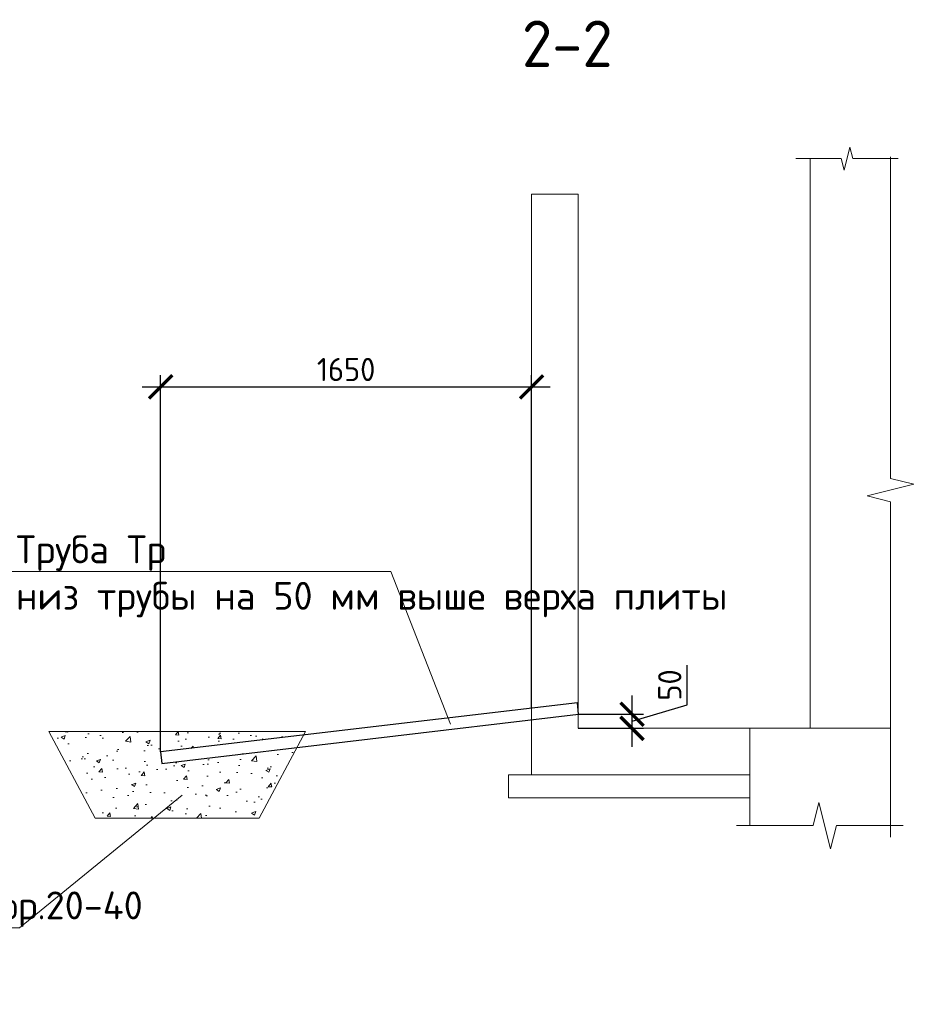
# Model space of a CAD drawing. Header units: millimetres. Extents: x 130535 to 3472113, y -231620 to 121434.
# Tile 71 of 133: x 501503 to 511167, y 7540 to 18140. Entities that reach past the tile are written whole.
import ezdxf
from ezdxf import colors
from ezdxf.entities.mleader import LeaderData, LeaderLine
from ezdxf.enums import TextEntityAlignment as Align
from ezdxf.math import Vec2, Vec3

# ---------------------------------------------------------------- set-up
doc = ezdxf.new("R2010")
doc.units = ezdxf.units.MM
doc.layers.get('DEFPOINTS').update_dxf_attribs({"color": 1, "lineweight": 0})
doc.layers.add('ИЗМ', color=3, linetype='Continuous')
doc.layers.add('Колонны', color=7, linetype='Continuous')
for name, color, linetype, lineweight in [('РАЗМЕРЫ', 1, 'Continuous', 9), ('Символы 0.20', 1, 'Continuous', 20), ('Текст 5.00', 82, 'Continuous', 50), ('Тонкая', 81, 'Continuous', 20), ('Тонкая 0.20', 30, 'Continuous', 20)]:
    doc.layers.add(name, color=color, linetype=linetype, lineweight=lineweight)
doc.styles.add('GOST-2.304_Type-B', font='GOST_Common.ttf')
doc.styles.add('ГОСТ', font='isocpeur.TTF')
doc.dimstyles.new('СПДС', dxfattribs={"dimscale": 100, "dimtxt": 2.5, "dimasz": 2.5, "dimexe": 1.25, "dimexo": 0, "dimtad": 1, "dimdec": 0, "dimtxsty": 'GOST-2.304_Type-B', "dimblk": 'ARCHTICK', "dimcen": 2.5, "dimdle": 2, "dimadec": 0, "dimazin": 2, "dimtfac": 0.75, "dimtdec": 0, "dimtmove": 1, "dimatfit": 3, "dimfxl": 1, "dimtolj": 1, "dimarcsym": 1})

# ---------------------------------------------------------------- blocks, each defined once
blk = doc.blocks.new('_ArchTick')
at = {"color": 0, "linetype": 'ByBlock', "const_width": 0.15}
blk.add_lwpolyline([(-0.5, -0.5), (0.5, 0.5)], dxfattribs=at)
blk = doc.blocks.new('*D249')
at = {"layer": 'DEFPOINTS', "color": 0, "linetype": 'Continuous', "lineweight": 0, "transparency": 16777216}
for p in [(507015, 14187), (507015, 10728), (503021, 10257)]:
    blk.add_point(p, dxfattribs=at)
at = {"layer": 'РАЗМЕРЫ', "color": 0, "linetype": 'Continuous', "lineweight": -2, "transparency": 16777216}
for p, q in [((503021, 10257), (503021, 14312)), ((507015, 10728), (507015, 14312)), ((502821, 14187), (507215, 14187))]:
    blk.add_line(p, q, dxfattribs=at)
at = {"layer": 'РАЗМЕРЫ', "color": 0, "linetype": 'Continuous', "lineweight": -2, "transparency": 16777216, "xscale": 250, "yscale": 250, "zscale": 250, "rotation": 180}
blk.add_blockref('_ArchTick', (503021, 14187), dxfattribs=at)
at = {"layer": 'РАЗМЕРЫ', "color": 0, "linetype": 'Continuous', "lineweight": -2, "transparency": 16777216, "xscale": 250, "yscale": 250, "zscale": 250}
blk.add_blockref('_ArchTick', (507015, 14187), dxfattribs=at)
at = {"layer": 'РАЗМЕРЫ', "color": 0, "linetype": 'Continuous', "lineweight": 0, "transparency": 16777216, "insert": (505018, 14374), "char_height": 250, "attachment_point": 5, "style": 'GOST-2.304_Type-B'}
blk.add_mtext('\\A1;1650', dxfattribs=at)
blk = doc.blocks.new('_None')
blk = doc.blocks.new('*D527')
at = {"layer": 'DEFPOINTS', "color": 0, "linetype": 'Continuous', "lineweight": 0, "transparency": 16777216}
for p in [(507521, 10663), (508096, 10663), (507515, 10512)]:
    blk.add_point(p, dxfattribs=at)
at = {"layer": 'РАЗМЕРЫ', "color": 0, "linetype": 'Continuous', "lineweight": -2, "transparency": 16777216}
for p, q in [((508689, 10765), (508689, 11190)), ((508096, 10312), (508096, 10863)), ((508096, 10587), (508689, 10765)), ((507521, 10663), (508221, 10663)), ((507515, 10512), (508221, 10512))]:
    blk.add_line(p, q, dxfattribs=at)
at = {"layer": 'РАЗМЕРЫ', "color": 0, "linetype": 'Continuous', "lineweight": -2, "transparency": 16777216, "xscale": 250, "yscale": 250, "zscale": 250}
for p, rotation in [((508096, 10663), 90), ((508096, 10512), 270)]:
    blk.add_blockref('_ArchTick', p, dxfattribs=dict(at, rotation=rotation))
at = {"layer": 'РАЗМЕРЫ', "color": 0, "linetype": 'Continuous', "lineweight": 0, "transparency": 16777216, "insert": (508502, 10978), "char_height": 250, "attachment_point": 5, "rotation": 90, "style": 'GOST-2.304_Type-B'}
blk.add_mtext('\\A1;50', dxfattribs=at)

msp = doc.modelspace()

# ---------------------------------------------------------------- hatches: boundary and pattern name
at = {"layer": 'Колонны', "linetype": 'Continuous', "lineweight": 0}
h = msp.add_hatch(dxfattribs=at)
h.set_pattern_fill('AR-CONC', color=256, scale=2.5)
h.set_pattern_definition([(50, (806246.2, 529518), (455.46167, -39.84771), [47.625, -523.875]), (355, (806246.2, 529518), (-88.10855, 477.6421), [38.1, -419.10146]), (100.451445, (806284.16, 529514.67), (367.35312, 437.79438), [40.47502, -445.2256]), (46.1842, (806246.2, 529645), (677.6976, -105.1058), [71.4375, -785.8125]), (96.63556, (806302.7, 529636.2), (593.5103, 618.5653), [60.71256, -667.839]), (351.18415, (806246.2, 529645), (593.5103, 618.5653), [57.1499, -628.6493]), (21, (806309.7, 529613.24), (379.03598, -255.663), [47.625, -523.875]), (326, (806309.7, 529613.24), (154.50507, 460.4699), [38.1, -419.1]), (71.451445, (806341.3, 529591.94), (533.54105, 204.80692), [40.47502, -445.22484]), (37.5, (806246.2, 529517.99), (7.72151, 211.387597), [0, -414.02, 0, -425.45, 0, -420.6875]), (7.5, (806246.2, 529518), (167.04916, 250.45144), [0, -242.57, 0, -404.495, 0, -160.3375]), (327.5, (806104.6, 529517.99), (338.97649, -14.32186), [0, -158.75, 0, -495.3, 0, -657.225]), (317.5, (806041.1, 529518), (370.32295, 63.56623), [0, -206.375, 0, -328.93, 0, -466.725])])
h.paths.add_polyline_path([(504488.5, 10304.1), (503034.4, 10132.2), (503021.2, 10256.5), (504560.5, 10438.4), (504581.5, 10477.6), (501816.1, 10477.6), (502316.1, 9544.4), (504081.5, 9544.4)])

# ---------------------------------------------------------------- linework, layer by layer
at = {"linetype": 'ByBlock', "lineweight": 20, "ltscale": 0.5}
for points in [[(510878, 16663.4), (510878, 13200.9), (511128, 13138.4), (510628, 13013.4), (510878, 12950.9), (510878, 9338.4)], [(509220.4, 9463.4), (510046.1, 9463.4), (510108.6, 9713.4), (510233.6, 9213.4), (510296.1, 9463.4), (511016.6, 9463.4)]]:
    msp.add_lwpolyline(points, dxfattribs=at)
at = {"layer": 'ИЗМ', "linetype": 'Continuous', "lineweight": 30}
msp.add_lwpolyline([(507508, 10786.8), (503021.2, 10256.5), (503034.4, 10132.2), (507521.2, 10662.5), (507508, 10786.8)], dxfattribs=at)
at = {"layer": 'ИЗМ', "linetype": 'Continuous', "lineweight": 0}
msp.add_lwpolyline([(501816.1, 10477.6), (504581.5, 10477.6), (504081.5, 9544.4), (502316.1, 9544.4)], close=True, dxfattribs=at)
at = {"layer": 'РАЗМЕРЫ', "linetype": 'Continuous', "lineweight": 0}
for p, q in [((510878, 10512.2), (509364.6, 10512.2)), ((509364.6, 10512.2), (509364.6, 9463.4))]:
    msp.add_line(p, q, dxfattribs=at)
at = {"layer": 'Тонкая'}
msp.add_lwpolyline([(510962.4, 16644), (510887.4, 16644), (510472.6, 16644), (510441.4, 16769), (510378.9, 16519), (510347.6, 16644), (509932.9, 16644), (509857.9, 16644)], dxfattribs=at)
at = {"layer": 'Тонкая 0.20'}
for p, q in [((510014.6, 16644), (510014.6, 10512.2)), ((507514.6, 16262.2), (507014.6, 16262.2)), ((507014.6, 16262.2), (507014.6, 10524.7)), ((507514.6, 10524.7), (507514.6, 16262.2)), ((507014.6, 13594.4), (507014.6, 10012.2)), ((507514.6, 10512.2), (507514.6, 13594.4)), ((509364.6, 10512.2), (507514.6, 10512.2)), ((509364.6, 10012.2), (509364.6, 10512.2)), ((506764.6, 10012.2), (509364.6, 10012.2)), ((506764.6, 10012.2), (506764.6, 9762.2)), ((506764.6, 9762.2), (509364.6, 9762.2))]:
    msp.add_line(p, q, dxfattribs=at)

# ---------------------------------------------------------------- texts
at = {"insert": (153574.3, 18462.6), "char_height": 330, "attachment_point": 1, "style": 'ГОСТ'}
msp.add_mtext_dynamic_manual_height_columns('\\pi10055.14148;{\\H1.5152x;\\P\\pi7542.56108;Общие указания\\P\\pi1650;}1.^IРабочая документация разработана в соответствии с заданием на проектирование, требованиями действующих технических регламентов, стандартов, сводов правил и других документов, содержащих установленные требования.\\P2.^IРабочая документация выполнена в соответствии со следующими нормативными и техническими документами:\\P-^IСП 20.13330.2016 "Нагрузки и Воздействия";\\P-^IСП 63.13330.2012 "Бетонные и железобетонные конструкции. Основные положения";\\P-^IСП 22.13330.2016 "Основания зданий и сооружений";\\P-^IСП 45.13330.2012 "Земляные сооружения, основания и фундаменты".\\P3.   За относительную отметку 0,000 принята отметка чистого пола первого этажа.\\P4.^IПеречень видов работ, для которых необходимо составлять акты освидетельствования скрытых работ:\\P-^Iармирование конструкций;\\P-^Iосвидетельствование опалубки перед бетонированием;\\P-^Iвыполнение сварочных работ;\\P-^Iотбор контрольных проб бетона;\\P-^Iсоответствие законченных железобетонных конструкций проекту с отображением качества работ;\\P-^Iустройство монолитных конструкций, выполняемых в зимнее время;  \\P\\pi0;        -    устройство гидроизоляции;\\P\\pi1650;-^Iуплотнение грунтов и обратную засыпку.\\PЗапрещается выполнение последующих работ при отсутствии актов освидетельствования предшествующих скрытых работ во всех случаях.\\P\\pi0;        5. Проект рассчитан на производство работ в период положительных температур. В случае выполнения работ при отрицательных температурах необходимо выполнять требования СНиП часть 3 по производству работ и ППР.\\P        6. При минимальной температуре воздуха до минус 15°С допускается:\\P\\pi1650;-выдерживание бетона в конструкции методом термоса, при предварительном разогреве бетонной смеси;\\P -форсированный электроразогрев бетона в конструкции с повторным уплотнением.\\PПри минимальной температуре воздуха до минус 25°С допускается:\\P -обогрев бетона в греющей опалубке с помощью низкотемпературных электронагревателей;\\P -электродный сквозной прогрев бетона;\\P -электрообогрев с помощью греющего провода.', width=18460.283, gutter_width=5800, heights=[33815.2], dxfattribs=at)
at = {"layer": 'Текст 5.00', "style": 'GOST-2.304_Type-B'}
msp.add_text('2-2', height=500, dxfattribs=at).set_placement((507398.6, 17880.7), align=Align.MIDDLE_CENTER)

# ---------------------------------------------------------------- dimensions: what is measured, and where the dimension line sits
at = {"layer": 'РАЗМЕРЫ', "color": 3, "linetype": 'Continuous', "lineweight": 0}
dim = msp.add_linear_dim(base=(507014.6, 14186.8), p1=(503021.2, 10256.5), p2=(507014.6, 10728.5), text='1650', dimstyle='СПДС', override={"dimlfac": 0.2}, dxfattribs=at)
dim.commit()
dim.dimension.update_dxf_attribs({"geometry": '*D249', "text_midpoint": (505017.9, 14374.3)})
at = {"layer": 'РАЗМЕРЫ', "linetype": 'Continuous', "lineweight": 0}
dim = msp.add_linear_dim(base=(508095.5, 10662.5), p1=(507514.6, 10512.2), p2=(507521.2, 10662.5), angle=90, text='50', dimstyle='СПДС', dxfattribs=at)
dim.commit()
dim.dimension.update_dxf_attribs({"geometry": '*D527', "text_midpoint": (508501.8, 10828)})

# ---------------------------------------------------------------- leaders
at = {"layer": 'Символы 0.20', "ltscale": 100}
ml = msp.add_multileader_mtext('Standard', dxfattribs=at)
ml.set_content('Труба Тр\\Pниз трубы на 50 мм выше верха плиты', color=256, style='ГОСТ')
ml.set_leader_properties(color=256, linetype='ByLayer', lineweight=-1)
ml.set_arrow_properties(name='NONE')
ml.build(insert=Vec2(0, 0))
ml.multileader.update_dxf_attribs({"text_left_attachment_type": 6, "text_right_attachment_type": 6, "dogleg_length": 2.5, "arrow_head_size": 45, "scale": 100})
ctx = ml.context
ctx.base_point, ctx.scale, ctx.char_height, ctx.arrow_head_size, ctx.landing_gap_size, ctx.plane_origin = Vec3(501440.4, 12197.9), 100, 300, 45, 22.5, Vec3(511146.9, 8887.5)
ctx.left_attachment, ctx.right_attachment = 6, 6
notes = []
notes.append((ctx, [(1, (1, 1, 0), (505500.4, 12197.9), (-1, 0), 250, [(0, [(506139.9, 10557.6)], 0, [])])]))
ctx.mtext.insert, ctx.mtext.width, ctx.mtext.flow_direction = Vec3(501462.9, 12587.9), 3780.751, 5
ml = msp.add_multileader_mtext('Standard', dxfattribs=at)
ml.set_content('Труба Тр\\Pниз трубы в уровне верха плиты', color=256, style='ГОСТ')
ml.set_leader_properties(color=256, linetype='ByLayer', lineweight=-1)
ml.set_arrow_properties(name='NONE')
ml.build(insert=Vec2(0, 0))
ml.multileader.update_dxf_attribs({"text_left_attachment_type": 6, "text_right_attachment_type": 6, "dogleg_length": 2.5, "arrow_head_size": 45, "scale": 100})
ctx = ml.context
ctx.base_point, ctx.scale, ctx.char_height, ctx.arrow_head_size, ctx.landing_gap_size, ctx.plane_origin = Vec3(439775.3, 9734), 100, 300, 45, 22.5, Vec3(433878.8, 6423.5)
ctx.left_attachment, ctx.right_attachment = 6, 6
notes.append((ctx, [(1, (1, 1, 0), (439525.3, 9734), (1, 0), 250, [(0, [(438885.9, 8093.7)], 0, [])])]))
ctx.mtext.insert, ctx.mtext.width, ctx.mtext.flow_direction = Vec3(439797.8, 10124), 6576.024, 5
ml = msp.add_multileader_mtext('Standard', dxfattribs=at)
ml.set_content('Труба Тр\\Pниз трубы в уровне верха плиты', color=256, style='ГОСТ')
ml.set_leader_properties(color=256, linetype='ByLayer', lineweight=-1)
ml.set_arrow_properties(name='NONE')
ml.build(insert=Vec2(0, 0))
ml.multileader.update_dxf_attribs({"text_left_attachment_type": 6, "text_right_attachment_type": 6, "dogleg_length": 2.5, "arrow_head_size": 45, "scale": 100})
ctx = ml.context
ctx.base_point, ctx.scale, ctx.char_height, ctx.arrow_head_size, ctx.landing_gap_size, ctx.plane_origin = Vec3(374236, 9404.1), 100, 300, 45, 22.5, Vec3(368339.5, 6093.6)
ctx.left_attachment, ctx.right_attachment = 6, 6
notes.append((ctx, [(1, (1, 1, 0), (373986, 9404.1), (1, 0), 250, [(0, [(373346.6, 7763.7)], 0, [])])]))
ctx.mtext.insert, ctx.mtext.width, ctx.mtext.flow_direction = Vec3(374258.5, 9794.1), 6442.783, 5
ml = msp.add_multileader_mtext('Standard', dxfattribs=at)
ml.set_content('Щебень фр.20-40', color=256, style='ГОСТ')
ml.set_leader_properties(color=256, linetype='ByLayer', lineweight=-1)
ml.set_arrow_properties(name='NONE')
ml.build(insert=Vec2(0, 0))
ml.multileader.update_dxf_attribs({"text_left_attachment_type": 6, "text_right_attachment_type": 6, "dogleg_length": 2.5, "arrow_head_size": 45, "scale": 100})
ctx = ml.context
ctx.base_point, ctx.scale, ctx.char_height, ctx.arrow_head_size, ctx.landing_gap_size, ctx.plane_origin = Vec3(499616, 8365.1), 100, 300, 45, 22.5, Vec3(507147.5, 5054.7)
ctx.left_attachment, ctx.right_attachment = 6, 6
notes.append((ctx, [(1, (1, 1, 0), (501501, 8365.1), (-1, 0), 250, [(0, [(503252, 9791.6)], 0, [])])]))
ctx.mtext.insert, ctx.mtext.width, ctx.mtext.flow_direction = Vec3(499638.5, 8755.1), 2129.129, 5
for ctx, leaders in notes:
    for number, flags, end, landing, length, lines in leaders:
        leader = LeaderData()
        leader.index, (leader.has_last_leader_line, leader.has_dogleg_vector, leader.attachment_direction) = number, flags
        leader.last_leader_point, leader.dogleg_vector, leader.dogleg_length = Vec3(end), Vec3(landing), length
        for number, points, colour, breaks in lines:
            line = LeaderLine()
            line.index, line.vertices, line.color, line.breaks = number, Vec3.list(points), colors.encode_raw_color(colour), breaks
            leader.lines.append(line)
        ctx.leaders.append(leader)

doc.saveas('drawing.dxf')
